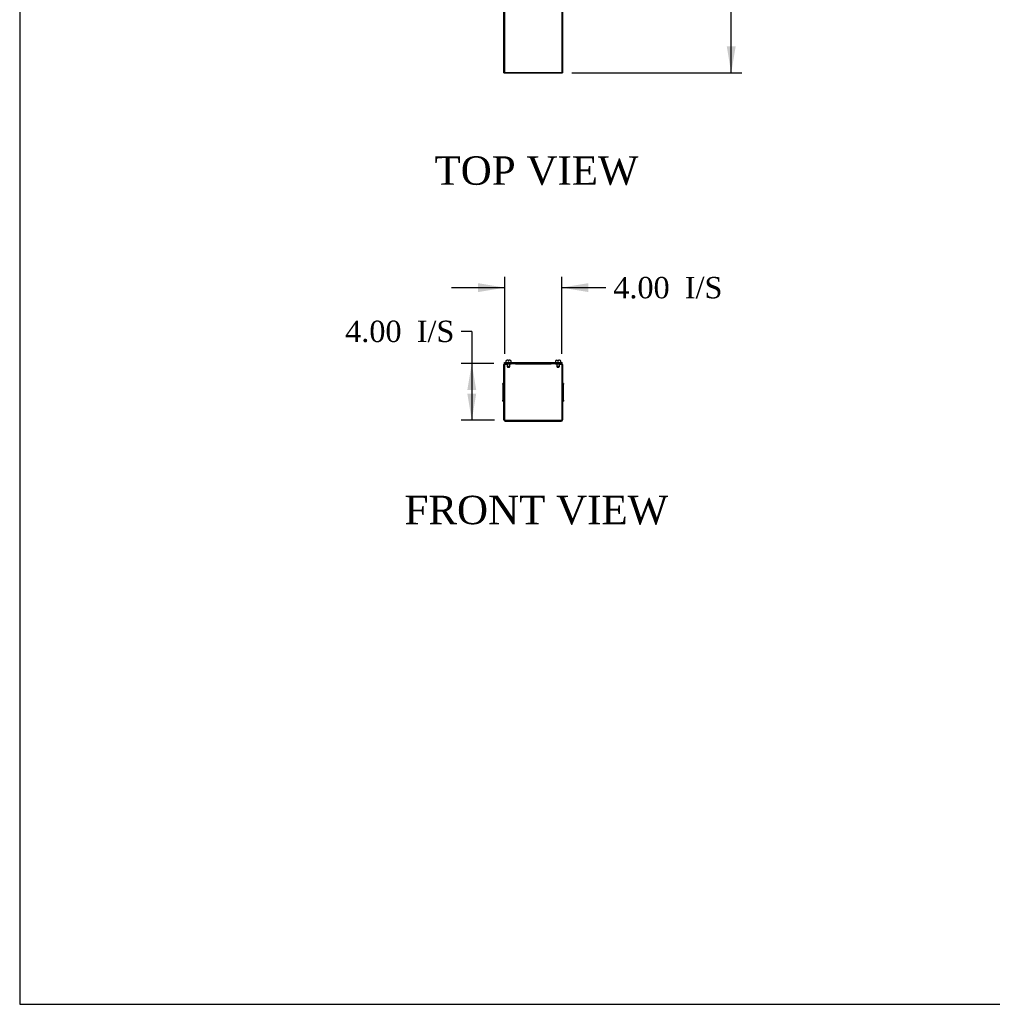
# Model space of a CAD drawing. Header units: inches. Extents: x 1 to 299, y -2 to 199.
# Tile 1 of 14: x 1 to 70, y 1 to 70. Entities that reach past the tile are written whole.
import ezdxf
from ezdxf.enums import TextEntityAlignment as Align

# ---------------------------------------------------------------- set-up
doc = ezdxf.new("R2010")
doc.units = ezdxf.units.IN
doc.header["$MEASUREMENT"] = 0
for name, color, linetype in [('COM56308-2', 7, 'Continuous'), ('COM70722-7', 7, 'Continuous'), ('Default', 7, 'Continuous'), ('QLB20316', 7, 'Continuous'), ('SCS19515', 7, 'Continuous')]:
    doc.layers.add(name, color=color, linetype=linetype)
doc.styles.add('SEACAD_Times_New_Roman', font='times.ttf')
doc.dimstyles.new('HAMMOND_(STH_-_300x200)', dxfattribs={"dimtxt": 1.5, "dimasz": 1.875, "dimexe": 0.75, "dimexo": 0.75, "dimgap": 0.375, "dimtad": 0, "dimtih": 1, "dimtoh": 1, "dimzin": 0, "dimdsep": 46, "dimtxsty": 'SEACAD_Times_New_Roman', "dimblk1": '_SE_FILLED', "dimblk2": '_SE_FILLED', "dimsah": 1, "dimcen": 0.75, "dimadec": 0, "dimazin": 0, "dimtfac": 0.8, "dimtofl": 0, "dimtmove": 1, "dimatfit": 3, "dimfxl": 1, "dimtolj": 1, "dimtzin": 0, "dimarcsym": 0})

# ---------------------------------------------------------------- blocks, each defined once
blk = doc.blocks.new('SE')
at = {"layer": 'COM56308-2', "color": 7, "linetype": 'Continuous'}
for p, q in [((35.446, 45.659), (39.498, 45.659)), ((35.446, 45.602), (35.446, 45.659)), ((35.446, 45.602), (35.501, 45.602)), ((35.665, 45.602), (39.279, 45.602)), ((39.443, 45.602), (39.498, 45.602)), ((39.498, 45.602), (39.498, 45.659))]:
    blk.add_line(p, q, dxfattribs=at)
at = {"layer": 'COM70722-7', "color": 7, "linetype": 'Continuous'}
for p, q in [((35.415, 41.631), (35.415, 45.516)), ((35.472, 41.631), (35.472, 45.516)), ((35.501, 45.602), (35.665, 45.602)), ((35.501, 45.545), (35.665, 45.545)), ((35.665, 45.545), (35.665, 45.602)), ((35.915, 45.545), (35.665, 45.545)), ((35.915, 45.602), (35.915, 45.545)), ((39.029, 45.545), (39.029, 45.602)), ((39.279, 45.545), (39.029, 45.545)), ((39.279, 45.602), (39.443, 45.602)), ((39.279, 45.545), (39.279, 45.602)), ((39.279, 45.545), (39.443, 45.545)), ((39.472, 45.516), (39.472, 41.631)), ((39.529, 45.516), (39.529, 41.631)), ((35.343, 44.133), (35.343, 44.195)), ((35.415, 44.195), (35.343, 44.195)), ((35.343, 44.133), (35.415, 44.133)), ((35.343, 44.133), (35.343, 43.973)), ((35.343, 43.973), (35.415, 43.973)), ((35.343, 43.973), (35.343, 43.97)), ((35.343, 43.97), (35.415, 43.97)), ((35.343, 43.97), (35.343, 43.636)), ((35.343, 43.636), (35.415, 43.636)), ((35.343, 43.636), (35.343, 43.511)), ((39.601, 44.195), (39.529, 44.195)), ((39.601, 44.133), (39.529, 44.133)), ((39.601, 43.973), (39.529, 43.973)), ((39.601, 43.97), (39.529, 43.97)), ((39.601, 43.636), (39.529, 43.636)), ((39.601, 44.195), (39.601, 44.133)), ((39.601, 43.973), (39.601, 44.133)), ((39.601, 43.97), (39.601, 43.973)), ((39.601, 43.636), (39.601, 43.97)), ((39.601, 43.511), (39.601, 43.636)), ((35.343, 43.511), (35.415, 43.511)), ((35.343, 43.511), (35.343, 43.178)), ((35.343, 43.178), (35.415, 43.178)), ((35.343, 43.178), (35.343, 43.174)), ((35.343, 43.174), (35.415, 43.174)), ((35.343, 43.174), (35.343, 43.015)), ((35.343, 43.015), (35.415, 43.015)), ((35.343, 42.952), (35.343, 43.015)), ((35.343, 42.952), (35.415, 42.952)), ((39.601, 43.511), (39.529, 43.511)), ((39.601, 43.178), (39.529, 43.178)), ((39.601, 43.174), (39.529, 43.174)), ((39.601, 43.015), (39.529, 43.015)), ((39.529, 42.952), (39.601, 42.952)), ((39.601, 43.178), (39.601, 43.511)), ((39.601, 43.174), (39.601, 43.178)), ((39.601, 43.015), (39.601, 43.174)), ((39.601, 43.015), (39.601, 42.952)), ((35.501, 41.602), (39.443, 41.602)), ((35.501, 41.545), (39.443, 41.545))]:
    blk.add_line(p, q, dxfattribs=at)
for centre, radius, start, end in [((35.501, 45.516), 0.086, 90, 180), ((35.501, 45.516), 0.029, 90, 180), ((39.443, 45.516), 0.086, 0, 90), ((39.443, 45.516), 0.029, 0, 90), ((35.501, 41.631), 0.086, 180, 270), ((35.501, 41.631), 0.029, 180, 270), ((39.443, 41.631), 0.086, 270, 0), ((39.443, 41.631), 0.029, 270, 0)]:
    blk.add_arc(centre, radius, start, end, dxfattribs=at)
at = {"layer": 'QLB20316', "color": 7, "linetype": 'Continuous'}
for p, q in [((36.222, 45.602), (36.222, 45.572)), ((36.222, 45.572), (36.597, 45.572)), ((36.597, 45.572), (38.347, 45.572)), ((38.347, 45.572), (38.722, 45.572)), ((38.722, 45.602), (38.722, 45.572))]:
    blk.add_line(p, q, dxfattribs=at)
at = {"layer": 'SCS19515', "color": 7, "linetype": 'Continuous'}
for p, q in [((35.54, 45.744), (35.54, 45.684)), ((35.697, 45.834), (35.63, 45.834)), ((35.697, 45.834), (35.697, 45.759)), ((35.757, 45.759), (35.697, 45.759)), ((35.825, 45.834), (35.757, 45.834)), ((35.757, 45.759), (35.757, 45.834)), ((35.915, 45.684), (35.915, 45.744)), ((39.029, 45.744), (39.029, 45.684)), ((39.119, 45.834), (39.186, 45.834)), ((39.186, 45.834), (39.186, 45.759)), ((39.246, 45.759), (39.186, 45.759)), ((39.314, 45.834), (39.246, 45.834)), ((39.246, 45.759), (39.246, 45.834)), ((39.404, 45.684), (39.404, 45.744)), ((35.632, 45.545), (35.632, 45.377)), ((35.822, 45.377), (35.632, 45.377)), ((35.632, 45.377), (35.662, 45.347)), ((35.662, 45.347), (35.792, 45.347)), ((35.792, 45.347), (35.822, 45.377)), ((35.822, 45.377), (35.822, 45.545)), ((39.121, 45.545), (39.121, 45.377)), ((39.311, 45.377), (39.121, 45.377)), ((39.121, 45.377), (39.151, 45.347)), ((39.151, 45.347), (39.281, 45.347)), ((39.281, 45.347), (39.311, 45.377)), ((39.311, 45.377), (39.311, 45.545))]:
    blk.add_line(p, q, dxfattribs=at)
for centre, radius, start, end in [((35.63, 45.744), 0.09, 90, 180), ((35.565, 45.684), 0.025, 180, 270), ((35.825, 45.744), 0.09, 0, 90), ((35.89, 45.684), 0.025, 270, 0), ((39.119, 45.744), 0.09, 90, 180), ((39.054, 45.684), 0.025, 180, 270), ((39.314, 45.744), 0.09, 0, 90), ((39.379, 45.684), 0.025, 270, 0)]:
    blk.add_arc(centre, radius, start, end, dxfattribs=at)
blk = doc.blocks.new('DMBLK636')
at = {"layer": 'Default', "linetype": 'Continuous', "transparency": 16777216}
for points in [[(33.597, 51.24), (33.597, 50.615), (35.472, 50.928)], [(41.347, 51.24), (39.472, 50.928), (41.347, 50.615)]]:
    blk.add_hatch(color=7, dxfattribs=at).paths.add_polyline_path(points)
at = {"layer": 'Default', "color": 7, "linetype": 'Continuous', "transparency": 16777216}
for p, q in [((35.472, 46.266), (35.472, 51.678)), ((39.472, 46.266), (39.472, 51.678)), ((31.722, 50.928), (35.472, 50.928)), ((39.472, 50.928), (41.822, 50.928)), ((41.822, 50.928), (42.572, 50.928))]:
    blk.add_line(p, q, dxfattribs=at)
at = {"layer": 'Default', "color": 7, "linetype": 'Continuous', "transparency": 16777216, "style": 'SEACAD_Times_New_Roman'}
for s, p in [('4.00', (43.097, 51.678)), ('I/S', (48.128, 51.678))]:
    blk.add_text(s, height=1.5, dxfattribs=at).set_placement(p, align=Align.TOP_LEFT)
blk = doc.blocks.new('_SE_FILLED')
at = {"color": 0}
blk.add_line((0, 0), (-1, 0), dxfattribs=at)
blk.add_solid([(0, 0), (-1, -0.1665), (-1, 0.1665), (0, 0)], dxfattribs=at)
blk = doc.blocks.new('DMBLK637')
at = {"layer": 'Default', "linetype": 'Continuous', "transparency": 16777216}
for points in [[(32.837, 43.727), (33.462, 43.727), (33.15, 45.602)], [(32.837, 43.477), (33.15, 41.602), (33.462, 43.477)]]:
    blk.add_hatch(color=7, dxfattribs=at).paths.add_polyline_path(points)
at = {"layer": 'Default', "color": 7, "linetype": 'Continuous', "transparency": 16777216}
for p, q in [((33.15, 47.855), (32.4, 47.855)), ((33.15, 47.855), (33.15, 41.602)), ((34.696, 45.602), (32.4, 45.602)), ((34.751, 41.602), (32.4, 41.602))]:
    blk.add_line(p, q, dxfattribs=at)
at = {"layer": 'Default', "color": 7, "linetype": 'Continuous', "transparency": 16777216, "style": 'SEACAD_Times_New_Roman'}
for s, p in [('4.00', (24.249, 48.605)), ('I/S', (29.28, 48.605))]:
    blk.add_text(s, height=1.5, dxfattribs=at).set_placement(p, align=Align.TOP_LEFT)
blk = doc.blocks.new('SE4')
at = {"layer": 'COM56308-2', "color": 7, "linetype": 'Continuous'}
for p, q in [((35.446, 125.981), (35.446, 66.043)), ((39.498, 66.043), (39.498, 125.981)), ((35.446, 66.043), (39.498, 66.043))]:
    blk.add_line(p, q, dxfattribs=at)
at = {"layer": 'COM70722-7', "color": 7, "linetype": 'Continuous'}
for p, q in [((35.415, 66.012), (35.415, 186.012)), ((39.529, 186.012), (39.529, 66.012)), ((35.415, 66.012), (35.501, 66.012)), ((35.501, 66.012), (35.665, 66.012)), ((35.665, 66.043), (35.665, 66.012)), ((35.665, 66.012), (39.279, 66.012)), ((39.279, 66.012), (39.279, 66.043)), ((39.279, 66.012), (39.443, 66.012)), ((39.443, 66.012), (39.529, 66.012))]:
    blk.add_line(p, q, dxfattribs=at)
blk = doc.blocks.new('DMBLK650')
at = {"layer": 'Default', "linetype": 'Continuous', "transparency": 16777216}
for points in [[(51.702, 124.106), (51.389, 125.981), (51.077, 124.106)], [(51.702, 67.887), (51.077, 67.887), (51.389, 66.012)]]:
    blk.add_hatch(color=7, dxfattribs=at).paths.add_polyline_path(points)
at = {"layer": 'Default', "color": 7, "linetype": 'Continuous', "transparency": 16777216}
for p, q in [((40.248, 125.981), (52.139, 125.981)), ((51.389, 97.271), (51.389, 125.981)), ((51.389, 66.012), (51.389, 92.996)), ((40.193, 66.012), (52.139, 66.012))]:
    blk.add_line(p, q, dxfattribs=at)
at = {"layer": 'Default', "color": 7, "linetype": 'Continuous', "transparency": 16777216, "style": 'SEACAD_Times_New_Roman'}
for s, p in [('59.97', (48.83, 96.746)), ('DOOR', (48.243, 94.496))]:
    blk.add_text(s, height=1.5, dxfattribs=at).set_placement(p, align=Align.TOP_LEFT)
blk = doc.blocks.new('BORDER')
at = {"layer": 'Default', "color": 7, "linetype": 'Continuous'}
for p, q in [((-41.86, 27.86), (-41.86, 0)), ((-41.86, 0), (0, 0))]:
    blk.add_line(p, q, dxfattribs=at)

msp = doc.modelspace()

# ---------------------------------------------------------------- block references
at = {"layer": 'Default', "color": 7, "xscale": 7.12, "yscale": 7.12, "zscale": 7.12}
msp.add_blockref('BORDER', (299.411, 0.564), dxfattribs=at)
at = {"layer": 'Default'}
for name in ['SE4', 'SE']:
    msp.add_blockref(name, (0, 0), dxfattribs=at)

# ---------------------------------------------------------------- texts
at = {"layer": 'Default', "color": 7, "linetype": 'Continuous', "style": 'SEACAD_Times_New_Roman'}
for s, p in [('TOP VIEW', (30.528, 60.156)), ('FRONT VIEW', (28.42, 36.303))]:
    msp.add_text(s, height=2, dxfattribs=at).set_placement(p, align=Align.TOP_LEFT)

# ---------------------------------------------------------------- dimensions: what is measured, and where the dimension line sits
at = {"layer": 'Default', "color": 7, "linetype": 'Continuous'}
dim = msp.add_linear_dim(base=(51.389, 66.012), p1=(39.443, 66.012), p2=(39.498, 125.981), angle=89.94769, text='\\A1;<>\\PDOOR', dimstyle='HAMMOND_(STH_-_300x200)', override={"dimtmove": 0}, dxfattribs=at)
dim.commit()
dim.dimension.update_dxf_attribs({"geometry": 'DMBLK650', "text_midpoint": (51.389, 95.996), "dimtype": 161})
for base, p1, p2, angle, picture, middle, dimtype in [((35.472, 50.928), (35.472, 45.516), (39.472, 45.516), 0, 'DMBLK636', (42.572, 50.928), 161), ((33.15, 41.602), (39.498, 45.602), (39.443, 41.602), 90, 'DMBLK637', (32.4, 47.855), 160)]:
    dim = msp.add_linear_dim(base=base, p1=p1, p2=p2, angle=angle, text='\\A1;<> I/S', dimstyle='HAMMOND_(STH_-_300x200)', dxfattribs=at)
    dim.commit()
    dim.dimension.update_dxf_attribs({"geometry": picture, "text_midpoint": middle, "dimtype": dimtype})

doc.saveas('drawing.dxf')
